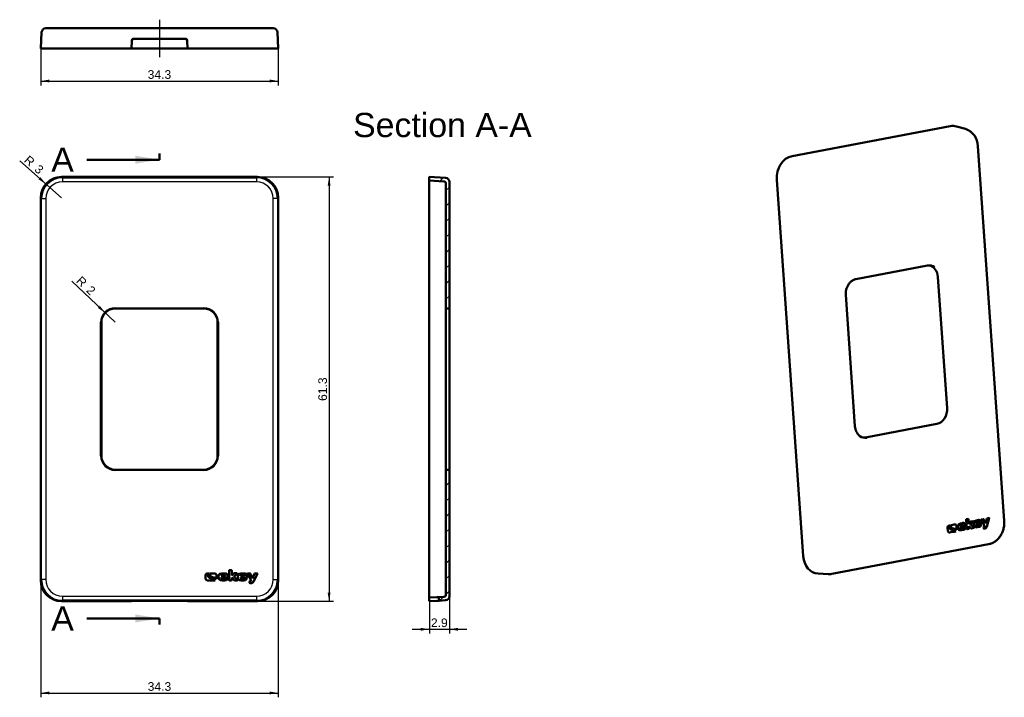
# Model space of a CAD drawing. Header units: millimetres. Extents: x 52 to 337, y 78 to 274.
import ezdxf
from ezdxf.enums import TextEntityAlignment as Align
from ezdxf.lldxf.tags import DXFTag

# ---------------------------------------------------------------- set-up
doc = ezdxf.new("R2010")
doc.units = ezdxf.units.MM
doc.layers.add('0040_008_EKEY_DL', color=7, linetype='Continuous')
doc.layers.add('Default', color=7, linetype='Continuous')
doc.styles.add('SEACAD_Arial', font='arial.ttf')
tags = doc.linetypes.add('CENTER2', pattern=[28.575, 19.05, -3.175, 3.175, -3.175]).pattern_tags.tags
tags[10:11] = [DXFTag(74, 4), DXFTag(75, 0), DXFTag(340, '0'), DXFTag(46, 0.0), DXFTag(50, 0.0), DXFTag(44, 0.0), DXFTag(45, 0.0)]
tags[8:9] = [DXFTag(74, 4), DXFTag(75, 0), DXFTag(340, '0'), DXFTag(46, 0.0), DXFTag(50, 0.0), DXFTag(44, 0.0), DXFTag(45, 0.0)]
tags[6:7] = [DXFTag(74, 4), DXFTag(75, 0), DXFTag(340, '0'), DXFTag(46, 0.0), DXFTag(50, 0.0), DXFTag(44, 0.0), DXFTag(45, 0.0)]
tags[4:5] = [DXFTag(74, 4), DXFTag(75, 0), DXFTag(340, '0'), DXFTag(46, 0.0), DXFTag(50, 0.0), DXFTag(44, 0.0), DXFTag(45, 0.0)]
doc.dimstyles.new('ISO', dxfattribs={"dimtxt": 2.5, "dimasz": 2.5, "dimexe": 1.25, "dimexo": 0, "dimtad": 1, "dimlfac": 0.5, "dimdsep": 46, "dimtxsty": 'SEACAD_Arial', "dimblk1": '_SE_FILLED', "dimblk2": '_SE_FILLED', "dimsah": 1, "dimcen": 1.25, "dimadec": 0, "dimazin": 0, "dimtfac": 0.5, "dimtdec": 3, "dimtmove": 0, "dimatfit": 3, "dimfxl": 1, "dimarcsym": 0})

# ---------------------------------------------------------------- blocks, each defined once
blk = doc.blocks.new('SEANNOT_GROUP')
at = {"layer": 'Default', "color": 176, "linetype": 'CENTER2', "lineweight": 25}
blk.add_line((92.45, 273.99), (92.45, 263.19), dxfattribs=at)
blk = doc.blocks.new('SE1')
at = {"color": 176, "linetype": 'Continuous', "lineweight": 50, "style": 'SEACAD_Arial'}
blk.add_text('A', height=7, dxfattribs=at).set_placement((61.18, 237.02), align=Align.TOP_LEFT)
blk = doc.blocks.new('SE2')
at = {"color": 176, "linetype": 'Continuous', "lineweight": 50, "style": 'SEACAD_Arial'}
blk.add_text('A', height=7, dxfattribs=at).set_placement((61.18, 104.41), align=Align.TOP_LEFT)
blk = doc.blocks.new('SEANNOT_GROUP1')
at = {"linetype": 'Continuous', "lineweight": 50}
blk.add_hatch(color=176, dxfattribs=at).paths.add_polyline_path([(85.45, 232.35), (92.45, 233.52), (85.45, 234.69)])
at = {"color": 176, "linetype": 'Continuous', "lineweight": 50}
blk.add_lwpolyline([(71.45, 233.52), (92.45, 233.52)], dxfattribs=at)
blk = doc.blocks.new('SEANNOT_GROUP2')
at = {"linetype": 'Continuous', "lineweight": 50}
blk.add_hatch(color=176, dxfattribs=at).paths.add_polyline_path([(85.45, 99.74), (92.45, 100.91), (85.45, 102.08)])
at = {"color": 176, "linetype": 'Continuous', "lineweight": 50}
blk.add_lwpolyline([(71.45, 100.91), (92.45, 100.91)], dxfattribs=at)
blk = doc.blocks.new('SE')
at = {"layer": 'Default', "color": 176, "linetype": 'CENTER2', "lineweight": 50}
for p, q in [((92.45, 233.52), (92.45, 235.27)), ((92.45, 100.91), (92.45, 99.16))]:
    blk.add_line(p, q, dxfattribs=at)
at = {"layer": 'Default', "color": 176, "linetype": 'CENTER2', "lineweight": 50, "const_width": 0.0005}
blk.add_lwpolyline([(92.45, 233.52), (92.45, 100.91)], dxfattribs=at)
at = {"layer": 'Default'}
for name in ['SE1', 'SEANNOT_GROUP1', 'SE2', 'SEANNOT_GROUP2']:
    blk.add_blockref(name, (0, 0), dxfattribs=at)
blk = doc.blocks.new('DMBLK80')
at = {"layer": 'Default', "linetype": 'Continuous', "lineweight": 25}
for points in [[(60.65, 78.96), (60.65, 79.79), (58.15, 79.37)], [(124.26, 78.96), (126.76, 79.37), (124.26, 79.79)]]:
    blk.add_hatch(color=176, dxfattribs=at).paths.add_polyline_path(points)
at = {"layer": 'Default', "color": 176, "linetype": 'Continuous', "lineweight": 25}
for p, q in [((58.15, 111.9), (58.15, 78.12)), ((126.76, 111.9), (126.76, 78.12)), ((58.15, 79.37), (126.76, 79.37))]:
    blk.add_line(p, q, dxfattribs=at)
at = {"layer": 'Default', "color": 176, "linetype": 'Continuous', "lineweight": 25, "style": 'SEACAD_Arial'}
blk.add_text('34.3', height=2.5, dxfattribs=at).set_placement((89.03, 82.5), align=Align.TOP_LEFT)
blk = doc.blocks.new('_SE_FILLED')
at = {"color": 0}
blk.add_line((0, 0), (-1, 0), dxfattribs=at)
blk.add_solid([(0, 0), (-1, -0.1665), (-1, 0.1665), (0, 0)], dxfattribs=at)
blk = doc.blocks.new('DMBLK81')
at = {"layer": 'Default', "linetype": 'Continuous', "lineweight": 25}
for points in [[(141.87, 226.02), (141.45, 228.52), (141.03, 226.02)], [(141.87, 108.41), (141.03, 108.41), (141.45, 105.91)]]:
    blk.add_hatch(color=176, dxfattribs=at).paths.add_polyline_path(points)
at = {"layer": 'Default', "color": 176, "linetype": 'Continuous', "lineweight": 25}
for p, q in [((120.76, 228.52), (142.7, 228.52)), ((141.45, 228.52), (141.45, 105.91)), ((120.76, 105.91), (142.7, 105.91))]:
    blk.add_line(p, q, dxfattribs=at)
at = {"layer": 'Default', "color": 176, "linetype": 'Continuous', "lineweight": 25, "style": 'SEACAD_Arial'}
blk.add_text('61.3', height=2.5, rotation=90, dxfattribs=at).set_placement((138.33, 163.79), align=Align.TOP_LEFT)
blk = doc.blocks.new('DMBLK82')
at = {"layer": 'Default', "linetype": 'Continuous', "lineweight": 25}
blk.add_hatch(color=176, dxfattribs=at).paths.add_polyline_path([(57.5, 227.84), (59.65, 226.49), (58.05, 228.46)])
at = {"layer": 'Default', "color": 176, "linetype": 'Continuous', "lineweight": 25}
blk.add_line((64.13, 222.53), (52.06, 233.19), dxfattribs=at)
at = {"layer": 'Default', "color": 176, "linetype": 'Continuous', "lineweight": 25, "style": 'SEACAD_Arial'}
for s, p in [('R', (54.78, 234.95)), ('3', (57.78, 232.31))]:
    blk.add_text(s, height=2.5, rotation=318.5713, dxfattribs=at).set_placement(p, align=Align.TOP_LEFT)
blk = doc.blocks.new('DMBLK83')
at = {"layer": 'Default', "linetype": 'Continuous', "lineweight": 25}
for points in [[(167.91, 97.37), (170.41, 97.79), (167.91, 98.21)], [(178.71, 97.37), (178.71, 98.21), (176.21, 97.79)]]:
    blk.add_hatch(color=176, dxfattribs=at).paths.add_polyline_path(points)
at = {"layer": 'Default', "color": 176, "linetype": 'Continuous', "lineweight": 25}
for p, q in [((170.41, 111.96), (170.41, 96.54)), ((176.21, 107.35), (176.21, 96.54)), ((165.41, 97.79), (181.21, 97.79))]:
    blk.add_line(p, q, dxfattribs=at)
at = {"layer": 'Default', "color": 176, "linetype": 'Continuous', "lineweight": 25, "style": 'SEACAD_Arial'}
blk.add_text('2.9', height=2.5, dxfattribs=at).set_placement((170.86, 100.92), align=Align.TOP_LEFT)
blk = doc.blocks.new('DMBLK84')
at = {"layer": 'Default', "linetype": 'Continuous', "lineweight": 25}
for points in [[(60.65, 255.85), (60.65, 256.68), (58.15, 256.26)], [(124.26, 255.85), (126.76, 256.26), (124.26, 256.68)]]:
    blk.add_hatch(color=176, dxfattribs=at).paths.add_polyline_path(points)
at = {"layer": 'Default', "color": 176, "linetype": 'Continuous', "lineweight": 25}
for p, q in [((58.15, 265.69), (58.15, 255.01)), ((126.76, 265.69), (126.76, 255.01)), ((58.15, 256.26), (126.76, 256.26))]:
    blk.add_line(p, q, dxfattribs=at)
at = {"layer": 'Default', "color": 176, "linetype": 'Continuous', "lineweight": 25, "style": 'SEACAD_Arial'}
blk.add_text('34.3', height=2.5, dxfattribs=at).set_placement((89.03, 259.39), align=Align.TOP_LEFT)
blk = doc.blocks.new('DMBLK85')
at = {"layer": 'Default', "linetype": 'Continuous', "lineweight": 25}
blk.add_hatch(color=176, dxfattribs=at).paths.add_polyline_path([(74.65, 190.69), (76.75, 189.27), (75.22, 191.29)])
at = {"layer": 'Default', "color": 176, "linetype": 'Continuous', "lineweight": 25}
blk.add_line((79.65, 186.52), (67.12, 198.4), dxfattribs=at)
at = {"layer": 'Default', "color": 176, "linetype": 'Continuous', "lineweight": 25, "style": 'SEACAD_Arial'}
for s, p in [('R', (69.91, 200.07)), ('2', (72.81, 197.32))]:
    blk.add_text(s, height=2.5, rotation=316.5047, dxfattribs=at).set_placement(p, align=Align.TOP_LEFT)

msp = doc.modelspace()

# ---------------------------------------------------------------- hatches: boundary and pattern name
at = {"layer": '0040_008_EKEY_DL', "linetype": 'Continuous', "lineweight": 5}
h = msp.add_hatch(dxfattribs=at)
h.set_pattern_fill('LINE', angle=45, style=0)
edge = h.paths.add_edge_path()
edge.add_line((170.406, 227.467), (174.638, 227.245))
edge.add_arc((174.606, 226.646), 0.6, 0, 87, ccw=False)
edge.add_line((175.206, 226.646), (175.206, 190.515))
edge.add_line((175.206, 190.515), (176.006, 190.515))
edge.add_arc((176.006, 190.715), 0.2, 270, 360)
edge.add_line((176.206, 190.715), (176.206, 227.077))
edge.add_arc((175.006, 227.077), 1.2, 0, 87)
edge.add_line((175.069, 228.275), (170.406, 228.519))
edge.add_line((170.406, 228.519), (170.406, 227.467))
h = msp.add_hatch(dxfattribs=at)
h.set_pattern_fill('LINE', angle=45, style=0)
edge = h.paths.add_edge_path()
edge.add_line((173.148, 107.108), (173.203, 106.058))
edge.add_line((173.203, 106.058), (175.069, 106.156))
edge.add_arc((175.006, 107.354), 1.2, 273, 360)
edge.add_line((176.206, 107.354), (176.206, 143.715))
edge.add_arc((176.006, 143.715), 0.2, 0, 90)
edge.add_line((176.006, 143.915), (175.206, 143.915))
edge.add_line((175.206, 143.915), (175.206, 107.785))
edge.add_arc((174.606, 107.785), 0.6, 273, 360, ccw=False)
edge.add_line((174.638, 107.186), (173.148, 107.108))

# ---------------------------------------------------------------- linework, layer by layer
at = {"layer": '0040_008_EKEY_DL', "color": 7, "linetype": 'Continuous', "lineweight": 50}
for p, q in [((58.149, 265.689), (58.393, 270.352)), ((59.591, 271.489), (64.385, 271.489)), ((64.385, 271.489), (120.52, 271.489)), ((120.52, 271.489), (125.314, 271.489)), ((126.512, 270.352), (126.757, 265.689)), ((84.442, 267.896), (84.404, 265.689)), ((84.405, 265.689), (84.442, 267.841)), ((99.863, 268.485), (85.042, 268.485)), ((85.042, 268.43), (99.863, 268.43)), ((100.501, 265.689), (100.463, 267.896)), ((100.463, 267.841), (100.5, 265.689)), ((64.14, 265.689), (58.149, 265.689)), ((84.404, 265.689), (64.14, 265.689)), ((84.404, 265.689), (84.405, 265.689)), ((84.405, 265.689), (100.5, 265.689)), ((100.5, 265.689), (100.501, 265.689)), ((120.765, 265.689), (100.501, 265.689)), ((126.757, 265.689), (120.765, 265.689)), ((64.14, 228.519), (120.765, 228.519)), ((170.406, 227.467), (170.406, 228.519)), ((175.069, 228.275), (170.406, 228.519)), ((170.406, 222.474), (170.406, 227.467)), ((174.638, 227.245), (170.406, 227.467)), ((175.206, 190.515), (175.206, 226.646)), ((176.206, 190.715), (176.206, 227.077)), ((58.149, 111.903), (58.149, 222.528)), ((126.757, 222.528), (126.757, 111.903)), ((170.406, 222.474), (170.406, 111.957)), ((176.206, 190.715), (176.206, 186.515)), ((105.253, 190.515), (79.653, 190.515)), ((175.206, 186.515), (175.206, 190.515)), ((175.206, 190.515), (176.006, 190.515)), ((75.653, 186.515), (75.653, 147.915)), ((109.253, 147.915), (109.253, 186.515)), ((175.206, 186.515), (175.206, 147.915)), ((176.206, 186.515), (176.206, 147.915)), ((175.206, 143.915), (175.206, 147.915)), ((176.206, 147.915), (176.206, 143.715)), ((79.653, 143.915), (105.253, 143.915)), ((175.206, 107.785), (175.206, 143.915)), ((176.006, 143.915), (175.206, 143.915)), ((176.206, 107.354), (176.206, 143.715)), ((112.551, 114.791), (112.551, 111.962)), ((113.26, 114.841), (112.604, 114.841)), ((113.31, 113.303), (113.31, 114.791)), ((113.964, 113.959), (113.31, 113.303)), ((114.843, 113.973), (114, 113.973)), ((114, 113.049), (114.877, 113.884)), ((117.862, 113.887), (118.897, 111.759)), ((118.644, 113.959), (117.907, 113.959)), ((119.289, 112.507), (118.691, 113.929)), ((119.887, 113.929), (119.289, 112.507)), ((119.604, 111.533), (120.722, 113.887)), ((120.675, 113.959), (119.935, 113.959)), ((105.757, 112.418), (105.757, 113.453)), ((111.48, 113.205), (110.267, 113.205)), ((110.269, 112.755), (112.15, 112.755)), ((110.52, 113.456), (111.229, 113.456)), ((112.601, 111.912), (113.257, 111.912)), ((113.308, 111.962), (113.308, 112.738)), ((113.308, 112.738), (114.117, 111.925)), ((115.01, 111.998), (114, 112.977)), ((114.153, 111.912), (114.977, 111.912)), ((115.82, 113.202), (115.82, 113.278)), ((117.033, 113.202), (115.82, 113.202)), ((115.82, 112.755), (117.701, 112.755)), ((115.995, 113.456), (116.855, 113.456)), ((117.033, 113.278), (117.033, 113.202)), ((118.485, 111.608), (118.485, 111.205)), ((170.406, 106.964), (170.406, 111.957)), ((84.404, 105.912), (64.14, 105.912)), ((84.442, 106.027), (84.404, 105.912)), ((99.863, 106.058), (85.042, 106.058)), ((100.501, 105.912), (100.463, 106.027)), ((120.765, 105.912), (100.501, 105.912)), ((172.559, 107.077), (170.406, 106.964)), ((170.406, 106.964), (170.406, 105.912)), ((170.406, 105.912), (172.614, 106.027)), ((172.559, 107.077), (173.148, 107.108)), ((173.203, 106.058), (172.614, 106.027)), ((173.148, 107.108), (174.638, 107.186)), ((173.148, 107.108), (173.203, 106.058)), ((173.203, 106.058), (175.069, 106.156))]:
    msp.add_line(p, q, dxfattribs=at)
at = {"layer": '0040_008_EKEY_DL', "color": 253, "linetype": 'Continuous', "lineweight": 50}
for p, q in [((275.203, 234.54), (320.9, 243.211)), ((325.271, 242.414), (322.706, 243.137)), ((336.508, 129.087), (328.897, 237.422)), ((278.426, 118.914), (270.781, 227.729)), ((293.656, 199.003), (314.315, 202.923)), ((317.327, 199.676), (319.995, 161.707)), ((293.386, 156.47), (290.719, 194.439)), ((317.043, 157.16), (296.383, 153.24)), ((323.973, 127.912), (324.546, 128.021)), ((323.985, 127.91), (324.558, 128.019)), ((324.617, 128.02), (324.603, 128.022)), ((325.532, 129.535), (325.728, 126.752)), ((326.101, 129.693), (325.571, 129.592)), ((326.236, 128.189), (326.133, 129.653)), ((326.248, 128.187), (326.145, 129.651)), ((326.236, 128.189), (326.248, 128.187)), ((326.73, 128.933), (326.248, 128.187)), ((327.439, 129.082), (326.758, 128.952)), ((326.81, 128.046), (327.46, 129.001)), ((326.81, 128.046), (326.822, 128.044)), ((326.822, 128.044), (327.472, 128.999)), ((327.457, 129.073), (327.469, 129.071)), ((327.46, 129.001), (327.472, 128.999)), ((328.268, 128.475), (328.263, 128.549)), ((328.268, 128.475), (328.28, 128.473)), ((328.28, 128.473), (328.275, 128.547)), ((329.259, 128.659), (328.28, 128.473)), ((328.299, 128.034), (329.817, 128.322)), ((328.299, 128.034), (328.311, 128.032)), ((328.311, 128.032), (329.829, 128.32)), ((328.392, 128.751), (329.086, 128.882)), ((328.404, 128.749), (329.098, 128.88)), ((329.254, 128.733), (329.259, 128.659)), ((329.833, 128.675), (329.845, 128.673)), ((329.881, 129.459), (330.863, 127.524)), ((330.507, 129.65), (329.912, 129.537)), ((331.116, 128.322), (330.535, 129.629)), ((330.535, 129.629), (330.547, 129.627)), ((331.128, 128.32), (330.547, 129.627)), ((331.116, 128.322), (331.128, 128.32)), ((331.513, 129.81), (331.128, 128.32)), ((331.437, 127.412), (332.177, 129.899)), ((331.449, 127.41), (332.189, 129.897)), ((332.146, 129.961), (331.549, 129.847)), ((332.152, 129.961), (332.164, 129.959)), ((332.177, 129.899), (332.189, 129.897)), ((320.213, 126.16), (320.141, 127.178)), ((321.374, 126.543), (321.385, 126.541)), ((322.479, 126.09), (322.491, 126.088)), ((323.786, 127.627), (323.798, 127.625)), ((324.777, 127.811), (323.798, 127.625)), ((323.82, 127.184), (325.338, 127.472)), ((323.82, 127.184), (323.832, 127.182)), ((323.832, 127.182), (325.349, 127.47)), ((325.345, 127.141), (325.357, 127.139)), ((325.354, 127.825), (325.366, 127.823)), ((325.363, 127.075), (325.375, 127.073)), ((325.76, 126.712), (326.29, 126.813)), ((325.76, 126.712), (325.771, 126.71)), ((325.771, 126.71), (326.301, 126.811)), ((326.327, 126.87), (326.273, 127.633)), ((326.273, 127.633), (326.285, 127.631)), ((326.338, 126.868), (326.285, 127.631)), ((326.285, 127.631), (326.994, 126.956)), ((327.698, 127.166), (326.815, 127.975)), ((326.815, 127.975), (326.827, 127.973)), ((327.71, 127.164), (326.827, 127.973)), ((327.013, 126.95), (327.677, 127.076)), ((327.024, 126.948), (327.689, 127.074)), ((327.698, 127.166), (327.71, 127.164)), ((329.824, 127.994), (329.836, 127.992)), ((330.541, 127.313), (330.569, 126.916)), ((331.437, 127.412), (331.449, 127.41)), ((286.695, 113.779), (331.998, 122.375)), ((282.705, 113.872), (285.627, 113.708))]:
    msp.add_line(p, q, dxfattribs=at)
at = {"layer": '0040_008_EKEY_DL', "color": 7, "linetype": 'Continuous', "lineweight": 25}
for p, q in [((64.14, 228.519), (64.385, 228.275)), ((64.385, 228.275), (120.52, 228.275)), ((64.385, 228.275), (64.385, 227.077)), ((120.52, 228.275), (120.765, 228.519)), ((120.52, 228.275), (120.52, 227.077)), ((120.52, 227.077), (64.385, 227.077)), ((58.393, 222.283), (58.149, 222.528)), ((58.393, 112.148), (58.393, 222.283)), ((58.393, 222.283), (59.591, 222.283)), ((59.591, 222.283), (59.591, 112.148)), ((125.314, 112.148), (125.314, 222.283)), ((126.512, 222.283), (125.314, 222.283)), ((126.757, 222.528), (126.512, 222.283)), ((126.512, 222.283), (126.512, 112.148)), ((79.653, 190.715), (105.253, 190.715)), ((79.653, 190.515), (79.653, 190.715)), ((105.253, 190.715), (105.253, 190.515)), ((75.453, 147.915), (75.453, 186.515)), ((75.653, 186.515), (75.453, 186.515)), ((109.453, 186.515), (109.253, 186.515)), ((109.453, 186.515), (109.453, 147.915)), ((75.653, 147.915), (75.453, 147.915)), ((109.453, 147.915), (109.253, 147.915)), ((79.653, 143.915), (79.653, 143.715)), ((105.253, 143.715), (79.653, 143.715)), ((105.253, 143.715), (105.253, 143.915)), ((58.149, 111.903), (58.393, 112.148)), ((59.591, 112.148), (58.393, 112.148)), ((125.314, 112.148), (126.512, 112.148)), ((126.512, 112.148), (126.757, 111.903)), ((64.385, 106.156), (64.14, 105.912)), ((64.385, 107.354), (120.52, 107.354)), ((64.385, 107.354), (64.385, 106.156)), ((120.52, 106.156), (64.385, 106.156)), ((120.52, 107.354), (120.52, 106.156)), ((120.765, 105.912), (120.52, 106.156))]:
    msp.add_line(p, q, dxfattribs=at)
at = {"layer": '0040_008_EKEY_DL', "color": 7, "linetype": 'Continuous', "lineweight": 50}
for centre, radius, start, end in [((59.591, 270.289), 1.2, 90, 177), ((125.314, 270.289), 1.2, 3, 90), ((175.006, 227.077), 1.2, 0, 87), ((174.606, 226.646), 0.6, 0, 87), ((176.006, 190.715), 0.2, 270, 0), ((79.653, 186.515), 4, 90, 180), ((105.253, 186.515), 4, 0, 90), ((79.653, 147.915), 4, 180, 270), ((105.253, 147.915), 4, 270, 0), ((176.006, 143.715), 0.2, 0, 90), ((174.606, 107.785), 0.6, 273, 0), ((175.006, 107.354), 1.2, 273, 360)]:
    msp.add_arc(centre, radius, start, end, dxfattribs=at)
at = {"layer": '0040_008_EKEY_DL', "color": 253, "linetype": 'Continuous', "lineweight": 50}
for centre, radius, start, end in [((323.54, 237.344), 5.357, 0.83552, 70.79799), ((297.162, 156.59), 3.777, 181.82526, 231.94675), ((325.584, 129.541), 0.0526, 104.34673, 186.95008), ((326.771, 128.904), 0.0497, 104.19203, 144.34458), ((326.86, 128.013), 0.059, 146.81918, 221.2184), ((326.872, 128.012), 0.059, 146.81918, 221.2184), ((327.445, 129.052), 0.0304, 38.23504, 102.29642), ((327.433, 129.054), 0.0304, 38.23504, 69.10841), ((327.411, 129.035), 0.0596, 325.24628, 39.15761), ((327.423, 129.033), 0.0596, 325.24628, 39.15761), ((330.514, 129.615), 0.0353, 19.47481, 101.38328), ((330.502, 129.617), 0.0353, 19.47481, 64.60592), ((332.151, 129.927), 0.0338, 67.70649, 99.42552), ((316.947, 148.417), 20.969, 279.79811, 280.94631), ((324.05, 127.658), 0.265, 106.7382, 186.73056), ((324.062, 127.656), 0.265, 106.7382, 186.73056), ((40.915, 1604.772), 1504.753, 280.848905, 280.895211), ((325.34, 127.112), 0.0312, 58.27083, 102.28022), ((327.017, 126.982), 0.035, 228.35752, 281.40329), ((185.74, 865.97), 751.906, 280.95409, 281.046786), ((329.82, 127.965), 0.0312, 58.27083, 102.28022), ((330.611, 127.82), 0.436, 281.03749, 302.11443), ((330.811, 127.498), 0.0583, 311.91269, 26.21798), ((285.883, 118.023), 4.321, 266.59308, 280.83262)]:
    msp.add_arc(centre, radius, start, end, dxfattribs=at)
at = {"layer": '0040_008_EKEY_DL', "color": 7, "linetype": 'Continuous', "lineweight": 25}
for centre, start, end in [((79.653, 186.515), 90, 180), ((105.253, 186.515), 0, 90), ((79.653, 147.915), 180, 270), ((105.253, 147.915), 270, 0)]:
    msp.add_arc(centre, 4.2, start, end, dxfattribs=at)
at = {"layer": '0040_008_EKEY_DL', "color": 7, "linetype": 'Continuous', "lineweight": 50}
for centre, major_axis, ratio, start_param, end_param in [((85.042, 267.886), (-0.6, 0), 0.9986295, 4.712389, 6.265732), ((85.042, 267.831), (-0.6, 0), 0.9986295, 4.712389, 6.265732), ((99.863, 267.886), (-0.6, 0), 0.9986295, 3.1590459, 4.712389), ((99.863, 267.831), (0.6, 0), 0.9986295, 0.0174533, 1.5707963), ((64.157, 222.511), (4.254, -4.254), 0.9972647, 2.357564, 3.9256213), ((120.748, 222.511), (-4.254, -4.254), 0.9972647, 2.357564, 3.9256213), ((64.157, 111.92), (4.254, 4.254), 0.9972647, 2.357564, 3.9256213), ((120.748, 111.92), (-4.254, 4.254), 0.9972647, 2.357564, 3.9256213), ((85.042, 106.027), (-0.6, 0), 0.052336, 4.712389, 6.265732), ((99.863, 106.027), (-0.6, 0), 0.052336, 3.1590459, 4.712389)]:
    msp.add_ellipse(centre, major_axis=major_axis, ratio=ratio, start_param=start_param, end_param=end_param, dxfattribs=at)
at = {"layer": '0040_008_EKEY_DL', "color": 253, "linetype": 'Continuous', "lineweight": 50}
for centre, major_axis, ratio, start_param, end_param in [((321.302, 237.299), (-0.991, -5.931), 0.8032133, 3.0537561, 3.4293267), ((323.822, 236.589), (-1.109, -5.905), 0.8077266, -3.2198454, -3.2136132), ((275.631, 228.633), (-0.927, -5.932), 0.8055818, 3.4212867, 4.9893439), ((314.568, 198.988), (-0.638, -3.949), 0.8044067, 2.7612233, 3.4253429), ((314.099, 199.064), (-0.638, -3.949), 0.8044067, 1.8545466, 3.0676723), ((316.767, 161.095), (-0.638, -3.949), 0.8044067, 0.2837502, 1.8545466), ((296.576, 157.099), (0.638, 3.949), 0.8044067, 2.7612233, 3.4253429), ((296.107, 157.175), (0.638, 3.949), 0.8044067, 3.215513, 3.4253429), ((283.274, 119.85), (0.991, 5.931), 0.8032133, 1.8612695, 3.2294292)]:
    msp.add_ellipse(centre, major_axis=major_axis, ratio=ratio, start_param=start_param, end_param=end_param, dxfattribs=at)
at = {"layer": '0040_008_EKEY_DL', "color": 7, "linetype": 'Continuous', "lineweight": 25}
for centre, major_axis, ratio in [((64.398, 222.27), (4.25, -4.25), 0.9983555), ((120.507, 222.27), (-4.25, -4.25), 0.9983555), ((64.398, 222.27), (3.403, -3.403), 0.9972647), ((120.507, 222.27), (-3.403, -3.403), 0.9972647), ((64.398, 112.161), (4.25, 4.25), 0.9983555), ((64.398, 112.161), (3.403, 3.403), 0.9972647), ((120.507, 112.161), (-3.403, 3.403), 0.9972647), ((120.507, 112.161), (-4.25, 4.25), 0.9983555)]:
    msp.add_ellipse(centre, major_axis=major_axis, ratio=ratio, start_param=2.357564, end_param=3.9256213, dxfattribs=at)
at = {"layer": '0040_008_EKEY_DL', "color": 253, "linetype": 'Continuous', "lineweight": 50}
for points, knots in [([(290.719, 194.439), (290.714, 194.525), (290.702, 194.74), (290.712, 195.135), (290.766, 195.59), (290.862, 196.042), (290.998, 196.48), (291.173, 196.899), (291.384, 197.294), (291.628, 197.659), (291.902, 197.989), (292.202, 198.281), (292.524, 198.531), (292.865, 198.735), (293.21, 198.887), (293.484, 198.968), (293.622, 198.996), (293.656, 199.003)], [0, 0, 0, 0, 0.0377589, 0.110557, 0.18338, 0.2561914, 0.3289899, 0.4017749, 0.4745475, 0.5473119, 0.6200787, 0.6928666, 0.7657041, 0.8386311, 0.9116959, 0.9814046, 1, 1, 1, 1]), ([(322.341, 128.085), (322.311, 128.088), (322.28, 128.086), (322.249, 128.08), (321.878, 128.01), (321.505, 127.939), (321.135, 127.869)], [0.46516834, 0.46516834, 0.46516834, 0.46516834, 0.5, 0.5, 0.5, 1, 1, 1, 1]), ([(322.759, 126.542), (322.733, 126.914), (322.707, 127.286), (322.681, 127.661), (322.665, 127.877), (322.54, 128.04), (322.377, 128.079)], [0, 0, 0, 0, 0.25, 0.25, 0.25, 0.44650973, 0.44650973, 0.44650973, 0.44650973]), ([(322.771, 126.54), (322.745, 126.912), (322.719, 127.285), (322.692, 127.66), (322.677, 127.875), (322.552, 128.038), (322.389, 128.077)], [0, 0, 0, 0, 0.25, 0.25, 0.25, 0.44650973, 0.44650973, 0.44650973, 0.44650973]), ([(324.833, 128.529), (324.679, 128.548), (324.541, 128.515), (324.503, 128.508), (324.411, 128.49), (324.346, 128.478), (323.877, 128.389), (323.084, 128.239), (323.203, 127.454), (323.215, 127.284), (323.211, 127.336), (323.226, 127.123)], [0.14970758, 0.14970758, 0.14970758, 0.14970758, 0.25, 0.25, 0.25, 0.5, 0.5, 0.5, 0.75, 0.75, 1, 1, 1, 1]), ([(329.313, 129.379), (329.158, 129.398), (329.02, 129.365), (328.982, 129.358), (328.89, 129.34), (328.825, 129.328), (328.356, 129.239), (327.563, 129.089), (327.682, 128.304), (327.694, 128.134), (327.69, 128.186), (327.705, 127.973)], [0.14970758, 0.14970758, 0.14970758, 0.14970758, 0.25, 0.25, 0.25, 0.5, 0.5, 0.5, 0.75, 0.75, 1, 1, 1, 1]), ([(328.483, 127.757), (328.324, 127.769), (328.309, 127.89), (328.308, 127.917), (328.306, 127.938), (328.303, 127.977), (328.299, 128.034)], [0.0889659, 0.0889659, 0.0889659, 0.0889659, 0.5, 0.5, 0.5, 1, 1, 1, 1]), ([(328.619, 127.764), (328.343, 127.711), (328.322, 127.882), (328.319, 127.915), (328.318, 127.937), (328.315, 127.975), (328.311, 128.032)], [0, 0, 0, 0, 0.5, 0.5, 0.5, 1, 1, 1, 1]), ([(329.817, 128.322), (329.84, 128.327), (329.856, 128.352), (329.854, 128.379), (329.847, 128.478), (329.84, 128.576), (329.833, 128.675)], [0, 0, 0, 0, 0.5, 0.5, 0.5, 1, 1, 1, 1]), ([(329.829, 128.32), (329.851, 128.325), (329.868, 128.35), (329.866, 128.377), (329.859, 128.476), (329.852, 128.574), (329.845, 128.673)], [0, 0, 0, 0, 0.5, 0.5, 0.5, 1, 1, 1, 1]), ([(329.912, 129.537), (329.889, 129.533), (329.873, 129.507), (329.875, 129.48), (329.875, 129.472), (329.878, 129.467), (329.881, 129.459)], [0, 0, 0, 0, 0.5, 0.5, 0.5, 1, 1, 1, 1]), ([(331.998, 122.375), (332.104, 122.397), (332.343, 122.448), (332.761, 122.581), (333.215, 122.778), (333.657, 123.025), (334.078, 123.319), (334.477, 123.658), (334.849, 124.039), (335.191, 124.457), (335.499, 124.911), (335.771, 125.395), (336.005, 125.905), (336.198, 126.436), (336.348, 126.985), (336.455, 127.546), (336.516, 128.109), (336.532, 128.637), (336.516, 128.938), (336.508, 129.087)], [0, 0, 0, 0, 0.0363525, 0.095952, 0.1557434, 0.2158801, 0.2763757, 0.3372144, 0.3983582, 0.4597564, 0.5213557, 0.5831072, 0.6449719, 0.7069217, 0.7689397, 0.8310177, 0.8931536, 0.9553477, 1, 1, 1, 1]), ([(322.491, 126.088), (321.88, 125.972), (321.267, 125.856), (320.657, 125.74), (320.432, 125.697), (320.232, 125.884), (320.213, 126.16)], [0, 0, 0, 0, 0.5, 0.5, 0.5, 1, 1, 1, 1]), ([(322.479, 126.09), (321.869, 125.974), (321.256, 125.857), (320.645, 125.742), (320.638, 125.74), (320.631, 125.739), (320.624, 125.738)], [0, 0, 0, 0, 0.5, 0.5, 0.5, 0.51527923, 0.51527923, 0.51527923, 0.51527923]), ([(320.917, 127.831), (320.892, 127.803), (320.668, 127.546), (320.726, 126.73), (321.059, 126.613), (321.374, 126.543)], [0, 0, 0, 0, 0.5, 0.5, 1, 1, 1, 1]), ([(320.928, 127.83), (320.904, 127.801), (320.68, 127.544), (320.737, 126.728), (321.071, 126.611), (321.385, 126.541)], [0, 0, 0, 0, 0.5, 0.5, 1, 1, 1, 1]), ([(321.135, 127.869), (321.118, 127.806), (320.963, 127.237), (321.965, 126.834), (322.468, 126.865), (322.771, 126.54)], [0, 0, 0, 0, 0.5, 0.5, 1, 1, 1, 1]), ([(323.774, 126.376), (324.007, 126.367), (324.307, 126.439), (324.671, 126.508), (325.005, 126.572), (325.231, 126.756), (325.363, 127.075)], [0.29095817, 0.29095817, 0.29095817, 0.29095817, 0.5, 0.5, 0.5, 1, 1, 1, 1]), ([(323.774, 126.375), (324.008, 126.362), (324.313, 126.436), (324.682, 126.506), (325.017, 126.57), (325.243, 126.754), (325.375, 127.073)], [0.2873798, 0.2873798, 0.2873798, 0.2873798, 0.5, 0.5, 0.5, 1, 1, 1, 1]), ([(324.003, 126.907), (323.845, 126.919), (323.83, 127.04), (323.828, 127.067), (323.827, 127.088), (323.824, 127.127), (323.82, 127.184)], [0.0889659, 0.0889659, 0.0889659, 0.0889659, 0.5, 0.5, 0.5, 1, 1, 1, 1]), ([(324.139, 126.914), (323.863, 126.861), (323.842, 127.032), (323.84, 127.065), (323.838, 127.087), (323.836, 127.125), (323.832, 127.182)], [0, 0, 0, 0, 0.5, 0.5, 0.5, 1, 1, 1, 1]), ([(325.338, 127.472), (325.36, 127.477), (325.377, 127.502), (325.375, 127.529), (325.368, 127.628), (325.361, 127.726), (325.354, 127.825)], [0, 0, 0, 0, 0.5, 0.5, 0.5, 1, 1, 1, 1]), ([(325.349, 127.47), (325.372, 127.475), (325.388, 127.5), (325.386, 127.527), (325.379, 127.626), (325.373, 127.724), (325.366, 127.823)], [0, 0, 0, 0, 0.5, 0.5, 0.5, 1, 1, 1, 1]), ([(327.677, 127.076), (327.7, 127.08), (327.716, 127.105), (327.714, 127.133), (327.713, 127.147), (327.708, 127.159), (327.698, 127.166)], [0, 0, 0, 0, 0.5, 0.5, 0.5, 1, 1, 1, 1]), ([(327.689, 127.074), (327.711, 127.078), (327.728, 127.104), (327.726, 127.131), (327.725, 127.145), (327.719, 127.157), (327.71, 127.164)], [0, 0, 0, 0, 0.5, 0.5, 0.5, 1, 1, 1, 1]), ([(328.253, 127.225), (328.488, 127.212), (328.792, 127.286), (329.162, 127.356), (329.496, 127.42), (329.724, 127.604), (329.854, 127.926)], [0.2873798, 0.2873798, 0.2873798, 0.2873798, 0.5, 0.5, 0.5, 1, 1, 1, 1]), ([(328.254, 127.226), (328.486, 127.217), (328.787, 127.289), (329.15, 127.358), (329.484, 127.422), (329.713, 127.606), (329.843, 127.928)], [0.29095817, 0.29095817, 0.29095817, 0.29095817, 0.5, 0.5, 0.5, 1, 1, 1, 1]), ([(330.695, 127.392), (330.657, 127.385), (330.616, 127.377), (330.578, 127.37), (330.556, 127.366), (330.539, 127.34), (330.541, 127.313)], [0, 0, 0, 0, 0.5, 0.5, 0.5, 1, 1, 1, 1]), ([(330.569, 126.916), (330.571, 126.889), (330.591, 126.87), (330.613, 126.875), (330.696, 126.89), (330.779, 126.906), (330.86, 126.921), (330.999, 126.948), (331.308, 126.984), (331.449, 127.41)], [0, 0, 0, 0, 0.3333333, 0.3333333, 0.3333333, 0.6666667, 0.6666667, 0.6666667, 1, 1, 1, 1]), ([(330.614, 126.879), (330.693, 126.894), (330.771, 126.909), (330.848, 126.923), (330.987, 126.95), (331.297, 126.986), (331.437, 127.412)], [0.34985303, 0.34985303, 0.34985303, 0.34985303, 0.66666667, 0.66666667, 0.66666667, 1, 1, 1, 1])]:
    msp.add_open_spline(points, degree=3, knots=knots, dxfattribs=at)
for points in [[(324.546, 128.021), (324.565, 128.025), (324.584, 128.025), (324.601, 128.022)], [(324.558, 128.019), (324.577, 128.023), (324.595, 128.023), (324.613, 128.02)], [(325.366, 127.823), (325.339, 128.273), (325.139, 128.447), (324.938, 128.507)], [(325.354, 127.825), (325.327, 128.267), (325.135, 128.442), (324.938, 128.505)], [(326.133, 129.653), (326.131, 129.681), (326.112, 129.699), (326.089, 129.695)], [(326.145, 129.651), (326.143, 129.679), (326.124, 129.697), (326.101, 129.693)], [(328.263, 128.549), (328.256, 128.645), (328.314, 128.736), (328.392, 128.751)], [(328.275, 128.547), (328.268, 128.643), (328.325, 128.734), (328.404, 128.749)], [(329.086, 128.882), (329.109, 128.887), (329.13, 128.884), (329.15, 128.877)], [(329.098, 128.88), (329.176, 128.895), (329.247, 128.831), (329.254, 128.733)], [(329.833, 128.675), (329.804, 129.168), (329.568, 129.329), (329.348, 129.373)], [(329.845, 128.673), (329.815, 129.166), (329.579, 129.327), (329.36, 129.371)], [(331.549, 129.847), (331.546, 129.846), (331.518, 129.831), (331.513, 129.81)], [(332.177, 129.899), (332.185, 129.925), (332.173, 129.954), (332.152, 129.961)], [(332.189, 129.897), (332.196, 129.923), (332.185, 129.952), (332.164, 129.959)], [(320.141, 127.178), (320.122, 127.452), (320.288, 127.711), (320.515, 127.754)], [(321.374, 126.543), (321.678, 126.481), (322.327, 126.41), (322.479, 126.09)], [(321.385, 126.541), (321.69, 126.479), (322.339, 126.408), (322.491, 126.088)], [(323.226, 127.123), (323.267, 126.603), (323.434, 126.416), (323.715, 126.38)], [(324.674, 127.999), (324.731, 127.965), (324.771, 127.897), (324.777, 127.811)], [(325.363, 127.075), (325.373, 127.099), (325.366, 127.131), (325.345, 127.141)], [(325.375, 127.073), (325.385, 127.097), (325.378, 127.129), (325.357, 127.139)], [(325.728, 126.752), (325.729, 126.724), (325.749, 126.706), (325.771, 126.71)], [(326.29, 126.813), (326.312, 126.817), (326.328, 126.842), (326.327, 126.87)], [(326.301, 126.811), (326.324, 126.815), (326.34, 126.84), (326.338, 126.868)], [(327.705, 127.973), (327.747, 127.453), (327.914, 127.266), (328.194, 127.23)], [(329.843, 127.928), (329.852, 127.952), (329.845, 127.984), (329.824, 127.994)], [(329.854, 127.926), (329.864, 127.95), (329.857, 127.982), (329.836, 127.992)]]:
    msp.add_open_spline(points, degree=3, dxfattribs=at)
at = {"layer": '0040_008_EKEY_DL', "color": 7, "linetype": 'Continuous', "lineweight": 50}
for points in [[(105.757, 113.453), (105.757, 113.731), (105.982, 113.959), (106.263, 113.959)], [(106.263, 113.959), (106.435, 113.956), (106.605, 113.956), (106.775, 113.956)], [(112.604, 114.841), (112.573, 114.841), (112.551, 114.819), (112.551, 114.791)], [(113.31, 114.791), (113.31, 114.819), (113.288, 114.841), (113.26, 114.841)], [(114, 113.973), (113.986, 113.973), (113.975, 113.968), (113.964, 113.959)], [(114.879, 113.956), (114.871, 113.968), (114.857, 113.973), (114.843, 113.973)], [(114.877, 113.884), (114.896, 113.904), (114.899, 113.934), (114.879, 113.956)], [(118.691, 113.929), (118.683, 113.948), (118.666, 113.959), (118.644, 113.959)], [(119.935, 113.959), (119.931, 113.958), (119.896, 113.948), (119.887, 113.929)], [(120.697, 113.954), (120.692, 113.956), (120.683, 113.959), (120.675, 113.959)], [(120.722, 113.887), (120.733, 113.912), (120.722, 113.943), (120.697, 113.954)], [(107.223, 112.576), (107.59, 112.457), (108.377, 112.262), (108.536, 111.912)], [(110.267, 113.205), (110.267, 113.342), (110.381, 113.456), (110.52, 113.456)], [(112.103, 112.429), (111.966, 112.429), (110.737, 112.426), (110.623, 112.426)], [(111.229, 113.456), (111.368, 113.456), (111.48, 113.344), (111.48, 113.205)], [(112.131, 112.421), (112.122, 112.426), (112.114, 112.429), (112.103, 112.429)], [(112.147, 112.351), (112.161, 112.373), (112.156, 112.407), (112.131, 112.421)], [(112.551, 111.962), (112.551, 111.934), (112.573, 111.912), (112.601, 111.912)], [(113.257, 111.912), (113.285, 111.912), (113.308, 111.934), (113.308, 111.962)], [(114, 112.977), (113.981, 112.997), (113.981, 113.027), (114, 113.049)], [(114.117, 111.925), (114.125, 111.917), (114.139, 111.912), (114.153, 111.912)], [(115.82, 113.278), (115.82, 113.375), (115.898, 113.456), (115.995, 113.456)], [(117.653, 112.432), (117.517, 112.431), (116.287, 112.426), (116.173, 112.426)], [(116.855, 113.456), (116.952, 113.456), (117.033, 113.378), (117.033, 113.278)], [(117.681, 112.423), (117.673, 112.429), (117.664, 112.432), (117.653, 112.432)], [(117.698, 112.354), (117.712, 112.376), (117.706, 112.41), (117.681, 112.423)], [(118.866, 111.689), (118.8, 111.667), (118.738, 111.658), (118.68, 111.658)], [(118.897, 111.759), (118.908, 111.733), (118.9, 111.703), (118.875, 111.692)]]:
    msp.add_open_spline(points, degree=3, dxfattribs=at)
for points, knots in [([(106.775, 113.956), (106.742, 113.933), (106.447, 113.717), (106.447, 112.888), (106.844, 112.707), (107.223, 112.576)], [0, 0, 0, 0, 0.5, 0.5, 1, 1, 1, 1]), ([(107.031, 113.956), (107.004, 113.896), (106.766, 113.356), (107.957, 112.76), (108.575, 112.696), (108.917, 112.312)], [0, 0, 0, 0, 0.5, 0.5, 1, 1, 1, 1]), ([(108.917, 112.312), (108.917, 112.691), (108.917, 113.069), (108.917, 113.45), (108.917, 113.728), (108.692, 113.956), (108.411, 113.956), (107.952, 113.956), (107.49, 113.956), (107.031, 113.956)], [0, 0, 0, 0, 0.25, 0.25, 0.25, 0.5, 0.5, 0.5, 1, 1, 1, 1]), ([(112.2, 113.105), (112.211, 114.001), (111.321, 113.956), (111.204, 113.956), (111.09, 113.956), (111.009, 113.956), (110.428, 113.956), (109.446, 113.956), (109.524, 113.147), (109.524, 112.974), (109.524, 113.027), (109.524, 112.81)], [0, 0, 0, 0, 0.25, 0.25, 0.25, 0.5, 0.5, 0.5, 0.75, 0.75, 1, 1, 1, 1]), ([(117.751, 113.105), (117.762, 114.001), (116.872, 113.956), (116.755, 113.956), (116.641, 113.956), (116.56, 113.956), (115.978, 113.956), (114.996, 113.956), (115.074, 113.147), (115.074, 112.974), (115.074, 113.027), (115.074, 112.81)], [0, 0, 0, 0, 0.25, 0.25, 0.25, 0.5, 0.5, 0.5, 0.75, 0.75, 1, 1, 1, 1]), ([(117.907, 113.959), (117.879, 113.959), (117.856, 113.937), (117.856, 113.909), (117.856, 113.901), (117.859, 113.895), (117.862, 113.887)], [0, 0, 0, 0, 0.5, 0.5, 0.5, 1, 1, 1, 1]), ([(108.536, 111.912), (107.779, 111.912), (107.02, 111.912), (106.263, 111.912), (105.985, 111.912), (105.757, 112.137), (105.757, 112.418)], [0, 0, 0, 0, 0.5, 0.5, 0.5, 1, 1, 1, 1]), ([(109.524, 112.81), (109.535, 111.825), (110.175, 111.914), (111.251, 111.914), (111.666, 111.914), (111.958, 112.056), (112.147, 112.351)], [0, 0, 0, 0, 0.5, 0.5, 0.5, 1, 1, 1, 1]), ([(110.623, 112.426), (110.28, 112.426), (110.269, 112.602), (110.269, 112.635), (110.269, 112.657), (110.269, 112.696), (110.269, 112.755)], [0, 0, 0, 0, 0.5, 0.5, 0.5, 1, 1, 1, 1]), ([(112.15, 112.755), (112.178, 112.755), (112.2, 112.777), (112.2, 112.805), (112.2, 112.905), (112.2, 113.005), (112.2, 113.105)], [0, 0, 0, 0, 0.5, 0.5, 0.5, 1, 1, 1, 1]), ([(114.977, 111.912), (115.005, 111.912), (115.027, 111.934), (115.027, 111.962), (115.027, 111.976), (115.021, 111.989), (115.01, 111.998)], [0, 0, 0, 0, 0.5, 0.5, 0.5, 1, 1, 1, 1]), ([(115.074, 112.81), (115.085, 111.825), (115.725, 111.914), (116.802, 111.914), (117.217, 111.914), (117.511, 112.056), (117.698, 112.354)], [0, 0, 0, 0, 0.5, 0.5, 0.5, 1, 1, 1, 1]), ([(116.173, 112.426), (115.831, 112.426), (115.82, 112.602), (115.82, 112.635), (115.82, 112.657), (115.82, 112.696), (115.82, 112.755)], [0, 0, 0, 0, 0.5, 0.5, 0.5, 1, 1, 1, 1]), ([(117.701, 112.755), (117.728, 112.755), (117.751, 112.777), (117.751, 112.805), (117.751, 112.905), (117.751, 113.005), (117.751, 113.105)], [0, 0, 0, 0, 0.5, 0.5, 0.5, 1, 1, 1, 1]), ([(118.68, 111.658), (118.633, 111.658), (118.583, 111.658), (118.535, 111.658), (118.508, 111.658), (118.485, 111.636), (118.485, 111.608)], [0, 0, 0, 0, 0.5, 0.5, 0.5, 1, 1, 1, 1]), ([(118.485, 111.205), (118.485, 111.177), (118.508, 111.155), (118.535, 111.155), (118.638, 111.155), (118.741, 111.155), (118.841, 111.155), (119.014, 111.155), (119.395, 111.133), (119.604, 111.533)], [0, 0, 0, 0, 0.3333333, 0.3333333, 0.3333333, 0.6666667, 0.6666667, 0.6666667, 1, 1, 1, 1])]:
    msp.add_open_spline(points, degree=3, knots=knots, dxfattribs=at)

# ---------------------------------------------------------------- block references
at = {"layer": 'Default'}
for name in ['SEANNOT_GROUP', 'SE']:
    msp.add_blockref(name, (0, 0), dxfattribs=at)

# ---------------------------------------------------------------- texts
at = {"layer": 'Default', "color": 176, "linetype": 'Continuous', "lineweight": 50, "style": 'SEACAD_Arial'}
msp.add_text('Section A-A', height=7, dxfattribs=at).set_placement((148.378, 247.047), align=Align.TOP_LEFT)

# ---------------------------------------------------------------- dimensions: what is measured, and where the dimension line sits
at = {"layer": 'Default', "color": 176, "linetype": 'Continuous', "lineweight": 25}
for base, p1, p2, angle, picture, middle, dimtype in [((58.149, 256.263), (58.149, 265.689), (126.757, 265.689), 0, 'DMBLK84', (92.453, 256.263), 161), ((141.451, 105.912), (120.765, 228.519), (100.501, 105.912), 90, 'DMBLK81', (141.451, 167.215), 160), ((58.149, 79.373), (58.149, 222.528), (126.757, 222.528), 0, 'DMBLK80', (92.453, 79.373), 161)]:
    dim = msp.add_linear_dim(base=base, p1=p1, p2=p2, angle=angle, text='\\A1;<>', dimstyle='ISO', dxfattribs=at)
    dim.commit()
    dim.dimension.update_dxf_attribs({"geometry": picture, "text_midpoint": middle, "dimtype": dimtype})
for center, mpoint, override, picture, middle in [((64.157, 222.511), (59.66, 226.508), {"dimdec": 1, "dimdsep": 44, "dimtolj": 1}, 'DMBLK82', (57.837, 228.091)), ((79.653, 186.515), (76.751, 189.269), {"dimdsep": 44, "dimtolj": 1}, 'DMBLK85', (72.714, 193.099))]:
    dim = msp.add_radius_dim(center=center, mpoint=mpoint, text='\\A1;<>', dimstyle='ISO', override=override, dxfattribs=at)
    dim.commit()
    dim.dimension.update_dxf_attribs({"geometry": picture, "text_midpoint": middle, "dimtype": 164})
dim = msp.add_linear_dim(base=(176.206, 97.791), p1=(170.406, 111.957), p2=(176.206, 143.715), text='\\A1;<>', dimstyle='ISO', dxfattribs=at)
dim.commit()
dim.dimension.update_dxf_attribs({"geometry": 'DMBLK83', "text_midpoint": (173.306, 97.791), "dimtype": 160})

doc.saveas('drawing.dxf')
